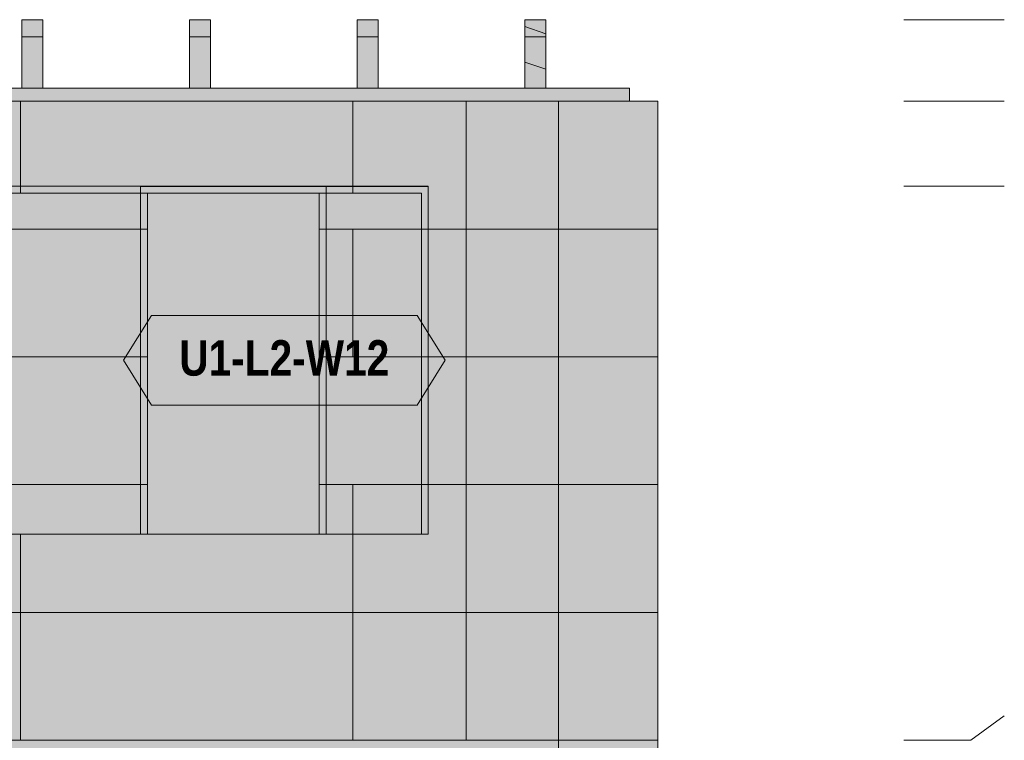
# Model space of a CAD drawing. Header units: millimetres. Extents: x 17 to 413, y 4 to 292.
# Tile 36 of 38: x 179 to 215, y 226 to 252. Entities that reach past the tile are written whole.
import ezdxf
from ezdxf.enums import TextEntityAlignment as Align

# ---------------------------------------------------------------- set-up
doc = ezdxf.new("R2010")
doc.units = ezdxf.units.MM
for name, color, linetype in [('FILL-C_CFBB93', 7, 'Continuous'), ('FILL-C_D9C49A', 7, 'Continuous'), ('FILL-EPS', 7, 'Continuous'), ('FILL-LIGHT', 7, 'Continuous'), ('FILL-TIMBER', 7, 'Continuous'), ('FILL-WHITE', 7, 'Continuous'), ('LINE-C_2E8C94', 7, 'Continuous'), ('LINE-C_337880', 7, 'Continuous'), ('LINE-INK', 7, 'Continuous'), ('LINE-STEEL', 7, 'Continuous'), ('LINE-STEEL_GREY', 7, 'Continuous'), ('LINE-TEAL_DK', 7, 'Continuous'), ('LINE-TIMBER_DK', 7, 'Continuous'), ('TEXT-TEAL_DK', 7, 'Continuous')]:
    doc.layers.add(name, color=color, linetype=linetype)
doc.styles.add('OpenSansCondensed-Bold', font='OpenSansCondensed-Bold.ttf')

msp = doc.modelspace()

# ---------------------------------------------------------------- hatches: boundary and pattern name
at = {"layer": 'FILL-C_CFBB93', "true_color": 0xcfbb93}
h = msp.add_hatch(color=253, dxfattribs=at)
h.dxf.hatch_style = 1
h.paths.add_polyline_path([(197.483, 250.252), (197.483, 251.518), (198.233, 251.259), (198.233, 249.994)])
h = msp.add_hatch(color=253, dxfattribs=at)
h.dxf.hatch_style = 1
h.paths.add_polyline_path([(197.483, 251.518), (198.233, 251.259), (198.233, 249.994), (197.483, 250.252)])
at = {"layer": 'FILL-C_D9C49A', "true_color": 0xd9c49a}
h = msp.add_hatch(color=9, dxfattribs=at)
h.dxf.hatch_style = 1
h.paths.add_polyline_path([(179.483, 251.147), (179.483, 251.766), (180.233, 251.766), (180.233, 251.147)])
h = msp.add_hatch(color=9, dxfattribs=at)
h.dxf.hatch_style = 1
h.paths.add_polyline_path([(179.483, 251.766), (180.233, 251.766), (180.233, 251.147), (179.483, 251.147)])
h = msp.add_hatch(color=9, dxfattribs=at)
h.dxf.hatch_style = 1
h.paths.add_polyline_path([(185.483, 251.147), (185.483, 251.766), (186.233, 251.766), (186.233, 251.147)])
h = msp.add_hatch(color=9, dxfattribs=at)
h.dxf.hatch_style = 1
h.paths.add_polyline_path([(185.483, 251.766), (186.233, 251.766), (186.233, 251.147), (185.483, 251.147)])
h = msp.add_hatch(color=9, dxfattribs=at)
h.dxf.hatch_style = 1
h.paths.add_polyline_path([(191.483, 251.147), (191.483, 251.766), (192.233, 251.766), (192.233, 251.147)])
h = msp.add_hatch(color=9, dxfattribs=at)
h.dxf.hatch_style = 1
h.paths.add_polyline_path([(191.483, 251.766), (192.233, 251.766), (192.233, 251.147), (191.483, 251.147)])
h = msp.add_hatch(color=9, dxfattribs=at)
h.dxf.hatch_style = 1
h.paths.add_polyline_path([(197.483, 251.147), (197.483, 251.766), (198.233, 251.766), (198.233, 251.147)])
h = msp.add_hatch(color=9, dxfattribs=at)
h.dxf.hatch_style = 1
h.paths.add_polyline_path([(197.483, 251.766), (198.233, 251.766), (198.233, 251.147), (197.483, 251.147)])
at = {"layer": 'FILL-EPS', "true_color": 0xccffff}
h = msp.add_hatch(color=7, dxfattribs=at)
h.dxf.hatch_style = 1
h.paths.add_polyline_path([(127.314, 248.848), (198.686, 248.848), (198.686, 225.988), (127.314, 225.988)])
h.paths.add_polyline_path([(171.87, 245.555), (171.87, 233.358), (190.125, 233.358), (190.125, 245.555)], flags=0)
h.paths.add_polyline_path([(154.995, 245.555), (154.995, 233.358), (162, 233.358), (162, 245.555)], flags=0)
h.paths.add_polyline_path([(145.67, 245.555), (135.865, 245.555), (135.865, 233.358), (145.67, 233.358)], flags=0)
h = msp.add_hatch(color=7, dxfattribs=at)
h.dxf.hatch_style = 1
h.paths.add_polyline_path([(127.314, 248.848), (198.686, 248.848), (198.686, 225.988), (127.314, 225.988)])
h.paths.add_polyline_path([(171.62, 233.358), (190.375, 233.358), (190.375, 245.805), (171.62, 245.805)], flags=0)
h.paths.add_polyline_path([(154.745, 233.358), (162.25, 233.358), (162.25, 245.805), (154.745, 245.805)], flags=0)
h.paths.add_polyline_path([(135.615, 233.358), (145.92, 233.358), (145.92, 245.805), (135.615, 245.805)], flags=0)
h = msp.add_hatch(color=7, dxfattribs=at)
h.dxf.hatch_style = 1
h.paths.add_polyline_path([(127.314, 248.848), (198.686, 248.848), (198.686, 225.988), (127.314, 225.988)])
h.paths.add_polyline_path([(183.725, 245.805), (183.725, 233.358), (194.03, 233.358), (194.03, 245.805)], flags=0)
h.paths.add_polyline_path([(156.725, 245.805), (156.725, 233.358), (167.03, 233.358), (167.03, 245.805)], flags=0)
h.paths.add_polyline_path([(143.13, 245.805), (135.625, 245.805), (135.625, 234.882), (143.13, 234.882)], flags=0)
h = msp.add_hatch(color=7, dxfattribs=at)
h.dxf.hatch_style = 1
h.paths.add_polyline_path([(127.314, 225.988), (127.314, 248.848), (198.686, 248.848), (198.686, 225.988)])
h.paths.add_polyline_path([(193.78, 233.358), (193.78, 245.555), (183.975, 245.555), (183.975, 233.358)], flags=0)
h.paths.add_polyline_path([(156.975, 233.358), (166.78, 233.358), (166.78, 245.555), (156.975, 245.555)], flags=0)
h.paths.add_polyline_path([(135.875, 234.882), (142.88, 234.882), (142.88, 245.555), (135.875, 245.555)], flags=0)
h = msp.add_hatch(color=7, dxfattribs=at)
h.dxf.hatch_style = 1
h.paths.add_polyline_path([(198.687, 248.864), (198.689, 248.848), (202.245, 248.848), (202.245, 225.988), (198.689, 225.988), (198.686, 225.988), (198.686, 248.848), (198.686, 248.848), (198.686, 248.864), (198.687, 248.864)])
h = msp.add_hatch(color=7, dxfattribs=at)
h.dxf.hatch_style = 1
h.paths.add_polyline_path([(198.686, 248.848), (198.702, 248.85), (198.702, 248.849), (198.702, 248.849), (198.702, 248.849), (198.702, 248.849), (198.702, 248.849), (198.702, 248.849)])
h = msp.add_hatch(color=7, dxfattribs=at)
h.dxf.hatch_style = 1
h.paths.add_polyline_path([(198.686, 248.848), (198.702, 248.85), (198.702, 248.849), (198.702, 248.849), (198.702, 248.849), (198.702, 248.849), (198.702, 248.849), (198.702, 248.849)])
h = msp.add_hatch(color=7, dxfattribs=at)
h.dxf.hatch_style = 1
h.paths.add_polyline_path([(198.686, 248.848), (202.245, 248.848), (202.245, 225.988), (198.686, 225.988)])
h = msp.add_hatch(color=7, dxfattribs=at)
h.dxf.hatch_style = 1
h.paths.add_polyline_path([(198.687, 225.972), (198.686, 225.972), (198.686, 248.848), (198.689, 248.848), (202.245, 248.848), (202.245, 225.988), (198.689, 225.988), (198.687, 225.972)])
h = msp.add_hatch(color=7, dxfattribs=at)
h.dxf.hatch_style = 1
h.paths.add_polyline_path([(198.686, 225.988), (198.686, 248.848), (202.245, 248.848), (202.245, 225.988)])
h = msp.add_hatch(color=7, dxfattribs=at)
h.dxf.hatch_style = 1
h.paths.add_polyline_path([(198.689, 248.848), (202.245, 248.848), (202.245, 225.988), (198.689, 225.988)])
h = msp.add_hatch(color=7, dxfattribs=at)
h.dxf.hatch_style = 1
h.paths.add_polyline_path([(198.689, 225.988), (198.689, 248.848), (202.245, 248.848), (202.245, 225.988)])
h = msp.add_hatch(color=7, dxfattribs=at)
h.dxf.hatch_style = 1
h.paths.add_polyline_path([(171.62, 245.805), (190.375, 245.805), (190.375, 233.358), (190.125, 233.358), (190.125, 245.555), (171.87, 245.555), (171.87, 233.358), (171.62, 233.358)])
h = msp.add_hatch(color=7, dxfattribs=at)
h.dxf.hatch_style = 1
h.paths.add_polyline_path([(183.725, 245.805), (194.03, 245.805), (194.03, 233.358), (193.78, 233.358), (193.78, 245.555), (183.975, 245.555), (183.975, 233.358), (183.725, 233.358)])
h = msp.add_hatch(color=7, dxfattribs=at)
h.dxf.hatch_style = 1
h.paths.add_polyline_path([(127.314, 225.988), (198.686, 225.988), (198.686, 198.556), (146.165, 198.556), (146.165, 219.647), (135.96, 219.647), (135.96, 198.556), (127.314, 198.556)])
h.paths.add_polyline_path([(171.87, 219.647), (171.87, 205.926), (190.125, 205.926), (190.125, 219.647)], flags=0)
h.paths.add_polyline_path([(154.995, 219.647), (154.995, 205.926), (162, 205.926), (162, 219.647)], flags=0)
h = msp.add_hatch(color=7, dxfattribs=at)
h.dxf.hatch_style = 1
h.paths.add_polyline_path([(127.314, 225.988), (198.686, 225.988), (198.686, 198.556), (146.415, 198.556), (146.415, 219.897), (135.71, 219.897), (135.71, 198.556), (127.314, 198.556)])
h.paths.add_polyline_path([(171.62, 205.926), (190.375, 205.926), (190.375, 219.897), (171.62, 219.897)], flags=0)
h.paths.add_polyline_path([(154.745, 205.926), (162.25, 205.926), (162.25, 219.897), (154.745, 219.897)], flags=0)
h = msp.add_hatch(color=7, dxfattribs=at)
h.dxf.hatch_style = 1
h.paths.add_polyline_path([(127.314, 225.988), (198.686, 225.988), (198.686, 198.556), (157.67, 198.556), (157.67, 219.897), (146.965, 219.897), (146.965, 198.556), (127.314, 198.556)])
h.paths.add_polyline_path([(191.505, 219.897), (172.75, 219.897), (172.75, 208.974), (191.505, 208.974)], flags=0)
h.paths.add_polyline_path([(140.88, 219.897), (133.375, 219.897), (133.375, 208.974), (140.88, 208.974)], flags=0)
h = msp.add_hatch(color=7, dxfattribs=at)
h.dxf.hatch_style = 1
h.paths.add_polyline_path([(127.314, 198.556), (127.314, 225.988), (198.686, 225.988), (198.686, 198.556), (157.42, 198.556), (157.42, 219.647), (147.215, 219.647), (147.215, 198.556)])
h.paths.add_polyline_path([(173, 208.974), (191.255, 208.974), (191.255, 219.647), (173, 219.647)], flags=0)
h.paths.add_polyline_path([(133.625, 208.974), (140.63, 208.974), (140.63, 219.647), (133.625, 219.647)], flags=0)
h = msp.add_hatch(color=7, dxfattribs=at)
h.dxf.hatch_style = 1
h.paths.add_polyline_path([(198.687, 226.004), (198.689, 225.988), (202.245, 225.988), (202.245, 198.556), (198.689, 198.556), (198.686, 198.556), (198.686, 225.988), (198.686, 225.988), (198.686, 226.004)])
h = msp.add_hatch(color=7, dxfattribs=at)
h.dxf.hatch_style = 1
h.paths.add_polyline_path([(198.686, 225.988), (198.702, 225.991), (198.702, 225.99), (198.702, 225.99), (198.702, 225.99), (198.702, 225.99), (198.702, 225.99), (198.702, 225.99), (198.702, 225.99)])
h = msp.add_hatch(color=7, dxfattribs=at)
h.dxf.hatch_style = 1
h.paths.add_polyline_path([(198.686, 225.988), (198.702, 225.99), (198.702, 225.99), (198.702, 225.99), (198.702, 225.99), (198.702, 225.99), (198.702, 225.99), (198.702, 225.99), (198.702, 225.99)])
h = msp.add_hatch(color=7, dxfattribs=at)
h.dxf.hatch_style = 1
h.paths.add_polyline_path([(198.686, 225.988), (202.245, 225.988), (202.245, 198.556), (198.686, 198.556)])
h = msp.add_hatch(color=7, dxfattribs=at)
h.dxf.hatch_style = 1
h.paths.add_polyline_path([(198.687, 198.54), (198.686, 198.54), (198.686, 225.988), (198.689, 225.988), (202.245, 225.988), (202.245, 198.556), (198.689, 198.556)])
h = msp.add_hatch(color=7, dxfattribs=at)
h.dxf.hatch_style = 1
h.paths.add_polyline_path([(198.686, 198.556), (198.686, 225.988), (202.245, 225.988), (202.245, 198.556)])
h = msp.add_hatch(color=7, dxfattribs=at)
h.dxf.hatch_style = 1
h.paths.add_polyline_path([(198.689, 225.988), (202.245, 225.988), (202.245, 198.556), (198.689, 198.556)])
h = msp.add_hatch(color=7, dxfattribs=at)
h.dxf.hatch_style = 1
h.paths.add_polyline_path([(198.689, 198.556), (198.689, 225.988), (202.245, 225.988), (202.245, 198.556)])
at = {"layer": 'FILL-LIGHT', "true_color": 0xd9d9d9}
h = msp.add_hatch(color=254, dxfattribs=at)
h.dxf.hatch_style = 1
h.paths.add_polyline_path([(124.771, 248.848), (124.771, 249.316), (201.229, 249.316), (201.229, 248.848)])
h = msp.add_hatch(color=254, dxfattribs=at)
h.dxf.hatch_style = 1
h.paths.add_polyline_path([(124.771, 249.316), (199.729, 249.316), (201.229, 249.316), (201.229, 248.848), (126.271, 248.848), (124.771, 248.848)])
h = msp.add_hatch(color=254, dxfattribs=at)
h.dxf.hatch_style = 1
h.paths.add_polyline_path([(124.771, 248.848), (124.771, 249.316), (126.271, 249.316), (201.229, 249.316), (201.229, 248.848), (199.729, 248.848)])
h = msp.add_hatch(color=254, dxfattribs=at)
h.dxf.hatch_style = 1
h.paths.add_polyline_path([(124.771, 248.848), (124.771, 249.316), (201.229, 249.316), (201.229, 248.848)])
at = {"layer": 'FILL-TIMBER', "true_color": 0xedd6a8}
h = msp.add_hatch(color=41, dxfattribs=at)
h.dxf.hatch_style = 1
h.paths.add_polyline_path([(197.483, 250.252), (197.483, 251.766), (198.233, 251.766), (198.233, 249.994), (197.483, 250.252)])
h = msp.add_hatch(color=41, dxfattribs=at)
h.dxf.hatch_style = 1
h.paths.add_polyline_path([(197.483, 251.518), (197.483, 251.766), (198.233, 251.766), (198.233, 251.259), (197.483, 251.518)])
h = msp.add_hatch(color=41, dxfattribs=at)
h.dxf.hatch_style = 1
h.paths.add_polyline_path([(197.483, 251.518), (197.483, 251.766), (198.233, 251.766), (198.233, 251.259), (197.483, 251.518)])
h = msp.add_hatch(color=41, dxfattribs=at)
h.dxf.hatch_style = 1
h.paths.add_polyline_path([(197.483, 250.252), (197.483, 251.766), (198.233, 251.766), (198.233, 249.994), (197.483, 250.252)])
h = msp.add_hatch(color=41, dxfattribs=at)
h.dxf.hatch_style = 1
h.paths.add_polyline_path([(179.483, 251.147), (180.233, 251.147), (180.233, 249.316), (179.483, 249.316), (179.483, 251.147)])
h = msp.add_hatch(color=41, dxfattribs=at)
h.dxf.hatch_style = 1
h.paths.add_polyline_path([(179.483, 249.316), (179.483, 251.147), (180.233, 251.147), (180.233, 249.316)])
h = msp.add_hatch(color=41, dxfattribs=at)
h.dxf.hatch_style = 1
h.paths.add_polyline_path([(185.483, 251.147), (186.233, 251.147), (186.233, 249.316), (185.483, 249.316)])
h = msp.add_hatch(color=41, dxfattribs=at)
h.dxf.hatch_style = 1
h.paths.add_polyline_path([(185.483, 249.316), (185.483, 251.147), (186.233, 251.147), (186.233, 249.316)])
h = msp.add_hatch(color=41, dxfattribs=at)
h.dxf.hatch_style = 1
h.paths.add_polyline_path([(191.483, 251.147), (192.233, 251.147), (192.233, 249.316), (191.483, 249.316)])
h = msp.add_hatch(color=41, dxfattribs=at)
h.dxf.hatch_style = 1
h.paths.add_polyline_path([(191.483, 249.316), (191.483, 251.147), (192.233, 251.147), (192.233, 249.316)])
h = msp.add_hatch(color=41, dxfattribs=at)
h.dxf.hatch_style = 1
h.paths.add_polyline_path([(197.483, 251.147), (198.233, 251.147), (198.233, 249.316), (197.483, 249.316)])
h = msp.add_hatch(color=41, dxfattribs=at)
h.dxf.hatch_style = 1
h.paths.add_polyline_path([(197.483, 249.316), (197.483, 251.147), (198.233, 251.147), (198.233, 249.316)])
at = {"layer": 'FILL-WHITE', "true_color": 0xffffff}
h = msp.add_hatch(color=7, dxfattribs=at)
h.dxf.hatch_style = 1
h.paths.add_polyline_path([(183.725, 233.358), (183.725, 245.8), (194.025, 245.8), (194.025, 233.358)])
h = msp.add_hatch(color=7, dxfattribs=at)
h.dxf.hatch_style = 1
h.paths.add_polyline_path([(183.725, 245.8), (194.025, 245.8), (194.025, 233.358), (183.725, 233.358)])
h = msp.add_hatch(color=7, dxfattribs=at)
h.dxf.hatch_style = 1
h.paths.add_polyline_path([(183.725, 245.8), (194.025, 245.8), (194.025, 233.358), (183.725, 233.358)])
h = msp.add_hatch(color=7, dxfattribs=at)
h.dxf.hatch_style = 1
h.paths.add_polyline_path([(183.118, 239.579), (184.118, 241.179), (193.632, 241.179), (194.632, 239.579), (193.632, 237.979), (184.118, 237.979)])

# ---------------------------------------------------------------- linework, layer by layer
at = {"layer": 'LINE-C_2E8C94', "lineweight": 5}
for points in [[(127.314, 248.848), (198.686, 248.848), (198.686, 225.988), (127.314, 225.988)], [(127.314, 248.848), (198.686, 248.848), (198.686, 225.988), (127.314, 225.988)], [(127.314, 248.848), (198.686, 248.848), (198.686, 225.988), (127.314, 225.988)], [(127.314, 225.988), (127.314, 248.848), (198.686, 248.848), (198.686, 225.988)], [(198.687, 248.864), (198.689, 248.848), (202.245, 248.848), (202.245, 225.988), (202.245, 225.988), (202.245, 225.988), (198.689, 225.988), (198.686, 225.988), (198.686, 248.848), (198.686, 248.848), (198.686, 248.848), (198.686, 248.864), (198.687, 248.864), (198.687, 248.864)], [(198.686, 248.848), (198.702, 248.85), (198.702, 248.849), (198.702, 248.849), (198.702, 248.849), (198.702, 248.849), (198.702, 248.849), (198.702, 248.849)], [(198.686, 248.848), (198.702, 248.85), (198.702, 248.849), (198.702, 248.849), (198.702, 248.849), (198.702, 248.849), (198.702, 248.849), (198.702, 248.849), (198.702, 248.849)], [(198.686, 248.848), (198.686, 248.848), (198.686, 248.848), (202.245, 248.848), (202.245, 225.988), (202.245, 225.988), (198.686, 225.988), (198.686, 248.848)], [(198.687, 225.972), (198.686, 225.972), (198.686, 248.848), (198.689, 248.848), (202.245, 248.848), (202.245, 225.988), (198.689, 225.988), (198.687, 225.972), (198.687, 225.972)], [(198.686, 225.988), (198.686, 248.848), (202.245, 248.848), (202.245, 248.848), (202.245, 248.848), (202.245, 248.848), (202.245, 225.988)], [(198.689, 248.848), (202.245, 248.848), (202.245, 225.988), (202.245, 225.988), (202.245, 225.988), (198.689, 225.988)], [(198.689, 225.988), (198.689, 225.988), (198.689, 248.848), (202.245, 248.848), (202.245, 225.988), (198.689, 225.988)], [(171.62, 245.805), (190.375, 245.805), (190.375, 233.358), (190.125, 233.358), (190.125, 245.555), (171.87, 245.555), (171.87, 233.358), (171.62, 233.358)], [(171.62, 233.358), (190.375, 233.358), (190.375, 245.805), (171.62, 245.805)], [(183.725, 245.805), (183.725, 233.358), (194.03, 233.358), (194.03, 245.805)], [(183.725, 245.805), (194.03, 245.805), (194.03, 233.358), (193.78, 233.358), (193.78, 245.555), (183.975, 245.555), (183.975, 233.358), (183.725, 233.358)], [(171.87, 245.555), (171.87, 233.358), (190.125, 233.358), (190.125, 245.555)], [(193.78, 233.358), (193.78, 245.555), (183.975, 245.555), (183.975, 233.358)], [(127.314, 225.988), (198.686, 225.988), (198.686, 198.556), (146.165, 198.556), (146.165, 219.647), (135.96, 219.647), (135.96, 198.556), (127.314, 198.556)], [(127.314, 225.988), (198.686, 225.988), (198.686, 198.556), (146.415, 198.556), (146.415, 219.897), (135.71, 219.897), (135.71, 198.556), (127.314, 198.556)], [(127.314, 225.988), (198.686, 225.988), (198.686, 198.556), (157.67, 198.556), (157.67, 219.897), (146.965, 219.897), (146.965, 198.556), (127.314, 198.556)], [(127.314, 198.556), (127.314, 225.988), (198.686, 225.988), (198.686, 198.556), (157.42, 198.556), (157.42, 219.647), (147.215, 219.647), (147.215, 198.556)], [(198.687, 226.004), (198.689, 225.988), (202.245, 225.988), (202.245, 198.556), (202.245, 198.556), (202.245, 198.556), (198.689, 198.556), (198.689, 198.556), (198.686, 198.556), (198.686, 225.988), (198.686, 225.988), (198.686, 225.988), (198.686, 226.004)], [(198.686, 225.988), (198.702, 225.991), (198.702, 225.99), (198.702, 225.99), (198.702, 225.99), (198.702, 225.99), (198.702, 225.99), (198.702, 225.99), (198.702, 225.99)], [(198.686, 225.988), (198.702, 225.99), (198.702, 225.99), (198.702, 225.99), (198.702, 225.99), (198.702, 225.99), (198.702, 225.99), (198.702, 225.99), (198.702, 225.99)], [(198.686, 225.988), (198.686, 225.988), (202.245, 225.988), (202.245, 198.556), (198.686, 198.556), (198.686, 225.988)], [(198.687, 198.54), (198.686, 198.54), (198.686, 225.988), (198.689, 225.988), (198.689, 225.988), (202.245, 225.988), (202.245, 225.988), (202.245, 198.556), (198.689, 198.556)], [(198.686, 198.556), (198.686, 198.556), (198.686, 225.988), (202.245, 225.988), (202.245, 225.988), (202.245, 225.988), (202.245, 198.556)], [(198.689, 225.988), (198.689, 225.988), (198.689, 225.988), (202.245, 225.988), (202.245, 198.556), (202.245, 198.556), (202.245, 198.556), (198.689, 198.556)], [(198.689, 198.556), (198.689, 225.988), (202.245, 225.988), (202.245, 225.988), (202.245, 198.556)]]:
    msp.add_lwpolyline(points, close=True, dxfattribs=at)
at = {"layer": 'LINE-C_337880', "lineweight": 5}
for p, q in [((179.429, 245.565), (179.429, 248.838)), ((179.429, 245.815), (179.429, 248.838)), ((191.323, 245.815), (191.323, 248.838)), ((191.323, 245.565), (191.323, 248.838)), ((195.387, 244.276), (195.387, 248.838)), ((195.387, 244.276), (195.387, 248.838)), ((179.429, 245.565), (179.429, 245.795)), ((191.323, 245.565), (191.323, 245.795)), ((166.939, 244.276), (183.965, 244.276)), ((167.04, 244.276), (183.715, 244.276)), ((183.735, 244.276), (183.965, 244.276)), ((190.135, 244.276), (191.323, 244.276)), ((190.135, 244.276), (190.365, 244.276)), ((190.385, 244.276), (191.323, 244.276)), ((191.323, 239.704), (191.323, 244.276)), ((191.323, 244.276), (195.387, 244.276)), ((191.323, 239.704), (191.323, 244.276)), ((191.323, 244.276), (195.387, 244.276)), ((193.79, 244.276), (194.02, 244.276)), ((193.79, 244.276), (195.387, 244.276)), ((194.04, 244.276), (195.387, 244.276)), ((195.387, 244.276), (198.677, 244.276)), ((195.387, 244.276), (198.677, 244.276)), ((195.387, 239.704), (195.387, 244.276)), ((195.387, 244.276), (198.677, 244.276)), ((195.387, 239.704), (195.387, 244.276)), ((195.387, 244.276), (198.677, 244.276)), ((198.696, 244.276), (202.235, 244.276)), ((198.696, 244.276), (202.235, 244.276)), ((198.696, 244.276), (202.235, 244.276)), ((198.696, 244.276), (202.235, 244.276)), ((198.699, 244.276), (202.235, 244.276)), ((198.699, 244.276), (202.235, 244.276)), ((166.939, 239.704), (183.965, 239.704)), ((167.04, 239.704), (183.715, 239.704)), ((183.735, 239.704), (183.965, 239.704)), ((190.135, 239.704), (191.323, 239.704)), ((190.135, 239.704), (190.365, 239.704)), ((190.385, 239.704), (191.323, 239.704)), ((191.323, 239.704), (195.387, 239.704)), ((191.323, 239.704), (195.387, 239.704)), ((193.79, 239.704), (194.02, 239.704)), ((193.79, 239.704), (195.387, 239.704)), ((194.04, 239.704), (195.387, 239.704)), ((195.387, 235.132), (195.387, 239.704)), ((195.387, 239.704), (198.677, 239.704)), ((195.387, 235.132), (195.387, 239.704)), ((195.387, 239.704), (198.677, 239.704)), ((195.387, 239.704), (198.677, 239.704)), ((195.387, 239.704), (198.677, 239.704)), ((198.696, 239.704), (202.235, 239.704)), ((198.696, 239.704), (202.235, 239.704)), ((198.696, 239.704), (202.235, 239.704)), ((198.696, 239.704), (202.235, 239.704)), ((198.699, 239.704), (202.235, 239.704)), ((198.699, 239.704), (202.235, 239.704)), ((171.003, 235.132), (183.715, 235.132)), ((171.003, 235.132), (183.965, 235.132)), ((183.735, 235.132), (183.965, 235.132)), ((190.135, 235.132), (191.323, 235.132)), ((190.135, 235.132), (190.365, 235.132)), ((190.385, 235.132), (191.323, 235.132)), ((191.323, 230.56), (191.323, 235.132)), ((191.323, 235.132), (195.387, 235.132)), ((191.323, 230.56), (191.323, 235.132)), ((191.323, 235.132), (195.387, 235.132)), ((193.79, 235.132), (194.02, 235.132)), ((193.79, 235.132), (195.387, 235.132)), ((194.04, 235.132), (195.387, 235.132)), ((195.387, 235.132), (198.677, 235.132)), ((195.387, 235.132), (198.677, 235.132)), ((195.387, 230.56), (195.387, 235.132)), ((195.387, 235.132), (198.677, 235.132)), ((195.387, 230.56), (195.387, 235.132)), ((195.387, 235.132), (198.677, 235.132)), ((198.696, 235.132), (202.235, 235.132)), ((198.696, 235.132), (202.235, 235.132)), ((198.696, 235.132), (202.235, 235.132)), ((198.696, 235.132), (202.235, 235.132)), ((198.699, 235.132), (202.235, 235.132)), ((198.699, 235.132), (202.235, 235.132)), ((179.429, 230.56), (179.429, 233.348)), ((179.429, 230.56), (179.429, 233.348)), ((171.003, 230.56), (191.323, 230.56)), ((171.003, 230.56), (191.323, 230.56)), ((179.429, 225.998), (179.429, 230.56)), ((179.429, 230.56), (191.323, 230.56)), ((179.429, 225.998), (179.429, 230.56)), ((179.429, 230.56), (191.323, 230.56)), ((191.323, 230.56), (195.387, 230.56)), ((191.323, 230.56), (195.387, 230.56)), ((191.323, 225.998), (191.323, 230.56)), ((191.323, 230.56), (195.387, 230.56)), ((191.323, 225.998), (191.323, 230.56)), ((191.323, 230.56), (195.387, 230.56)), ((195.387, 225.998), (195.387, 230.56)), ((195.387, 230.56), (198.677, 230.56)), ((195.387, 225.998), (195.387, 230.56)), ((195.387, 230.56), (198.677, 230.56)), ((195.387, 230.56), (198.677, 230.56)), ((195.387, 230.56), (198.677, 230.56)), ((198.696, 230.56), (202.235, 230.56)), ((198.696, 230.56), (202.235, 230.56)), ((198.696, 230.56), (202.235, 230.56)), ((198.696, 230.56), (202.235, 230.56)), ((198.699, 230.56), (202.235, 230.56)), ((198.699, 230.56), (202.235, 230.56))]:
    msp.add_line(p, q, dxfattribs=at)
at = {"layer": 'LINE-INK', "lineweight": 5}
msp.add_lwpolyline([(183.725, 233.358), (183.725, 233.358), (183.725, 245.8), (183.725, 245.8), (183.725, 245.8), (194.025, 245.8), (194.025, 245.8), (194.025, 245.8), (194.025, 233.358), (194.025, 233.358), (194.025, 233.358), (183.725, 233.358)], close=True, dxfattribs=at)
msp.add_lwpolyline([(183.725, 233.358), (183.725, 233.358), (183.725, 245.8), (183.725, 245.8), (183.725, 245.8), (194.025, 245.8), (194.025, 245.8), (194.025, 245.8), (194.025, 233.358), (194.025, 233.358), (194.025, 233.358), (183.725, 233.358)], close=True, dxfattribs=at)
at = {"layer": 'LINE-STEEL', "lineweight": 5}
for p, q in [((211.045, 251.766), (213.445, 251.766)), ((213.445, 251.766), (214.645, 251.766)), ((211.045, 248.846), (213.445, 248.846)), ((213.445, 248.846), (214.645, 248.846)), ((211.045, 245.806), (213.445, 245.806)), ((213.445, 245.806), (214.645, 245.806)), ((213.445, 225.986), (214.645, 226.856)), ((211.045, 225.986), (213.445, 225.986))]:
    msp.add_line(p, q, dxfattribs=at)
at = {"layer": 'LINE-STEEL_GREY', "lineweight": 5}
for points in [[(124.771, 248.848), (124.771, 249.316), (201.229, 249.316), (201.229, 248.848)], [(124.771, 249.316), (199.729, 249.316), (199.729, 249.316), (201.229, 249.316), (201.229, 249.316), (201.229, 248.848), (201.229, 248.848), (126.271, 248.848), (126.271, 248.848), (124.771, 248.848), (124.771, 248.848)], [(124.771, 248.848), (124.771, 249.316), (126.271, 249.316), (126.271, 249.316), (201.229, 249.316), (201.229, 249.316), (201.229, 248.848), (199.729, 248.848), (199.729, 248.848)], [(124.771, 248.848), (124.771, 249.316), (201.229, 249.316), (201.229, 249.316), (201.229, 248.848), (124.771, 248.848)]]:
    msp.add_lwpolyline(points, close=True, dxfattribs=at)
at = {"layer": 'LINE-TEAL_DK', "lineweight": 5}
msp.add_lwpolyline([(183.118, 239.579), (184.118, 241.179), (193.632, 241.179), (194.632, 239.579), (193.632, 237.979), (184.118, 237.979)], close=True, dxfattribs=at)
at = {"layer": 'LINE-TIMBER_DK', "lineweight": 5}
for points in [[(179.483, 251.147), (179.483, 251.766), (180.233, 251.766), (180.233, 251.147)], [(179.483, 251.766), (180.233, 251.766), (180.233, 251.147), (179.483, 251.147)], [(185.483, 251.147), (185.483, 251.766), (186.233, 251.766), (186.233, 251.147)], [(185.483, 251.766), (186.233, 251.766), (186.233, 251.147), (185.483, 251.147)], [(191.483, 251.147), (191.483, 251.766), (192.233, 251.766), (192.233, 251.147)], [(191.483, 251.766), (192.233, 251.766), (192.233, 251.147), (191.483, 251.147)], [(197.483, 251.147), (197.483, 251.766), (198.233, 251.766), (198.233, 251.147)], [(197.483, 250.252), (197.483, 250.252), (197.483, 251.766), (198.233, 251.766), (198.233, 251.766), (198.233, 249.994), (197.483, 250.252), (197.483, 250.252)], [(197.483, 251.518), (197.483, 251.518), (197.483, 251.766), (198.233, 251.766), (198.233, 251.766), (198.233, 251.259), (197.483, 251.518), (197.483, 251.518)], [(197.483, 251.518), (197.483, 251.518), (197.483, 251.766), (198.233, 251.766), (198.233, 251.766), (198.233, 251.259), (197.483, 251.518), (197.483, 251.518)], [(197.483, 250.252), (197.483, 250.252), (197.483, 251.766), (198.233, 251.766), (198.233, 251.766), (198.233, 249.994), (197.483, 250.252), (197.483, 250.252)], [(197.483, 251.766), (198.233, 251.766), (198.233, 251.147), (197.483, 251.147)], [(197.483, 250.252), (197.483, 251.518), (198.233, 251.259), (198.233, 249.994)], [(197.483, 251.518), (198.233, 251.259), (198.233, 249.994), (197.483, 250.252)], [(179.483, 251.147), (180.233, 251.147), (180.233, 249.316), (180.233, 249.316), (180.233, 249.316), (179.483, 249.316), (179.483, 251.147), (179.483, 251.147)], [(179.483, 249.316), (179.483, 249.316), (179.483, 249.316), (179.483, 251.147), (180.233, 251.147), (180.233, 251.147), (180.233, 251.147), (180.233, 249.316)], [(185.483, 251.147), (186.233, 251.147), (186.233, 249.316), (185.483, 249.316)], [(185.483, 249.316), (185.483, 251.147), (186.233, 251.147), (186.233, 249.316)], [(191.483, 251.147), (192.233, 251.147), (192.233, 249.316), (191.483, 249.316)], [(191.483, 249.316), (191.483, 251.147), (192.233, 251.147), (192.233, 249.316)], [(197.483, 251.147), (198.233, 251.147), (198.233, 249.316), (197.483, 249.316)], [(197.483, 249.316), (197.483, 251.147), (198.233, 251.147), (198.233, 249.316)]]:
    msp.add_lwpolyline(points, close=True, dxfattribs=at)

# ---------------------------------------------------------------- texts
at = {"layer": 'TEXT-TEAL_DK', "style": 'OpenSansCondensed-Bold'}
msp.add_text('U1-L2-W12', height=1.27, dxfattribs=at).set_placement((188.875, 239.029), align=Align.CENTER)

doc.saveas('drawing.dxf')
